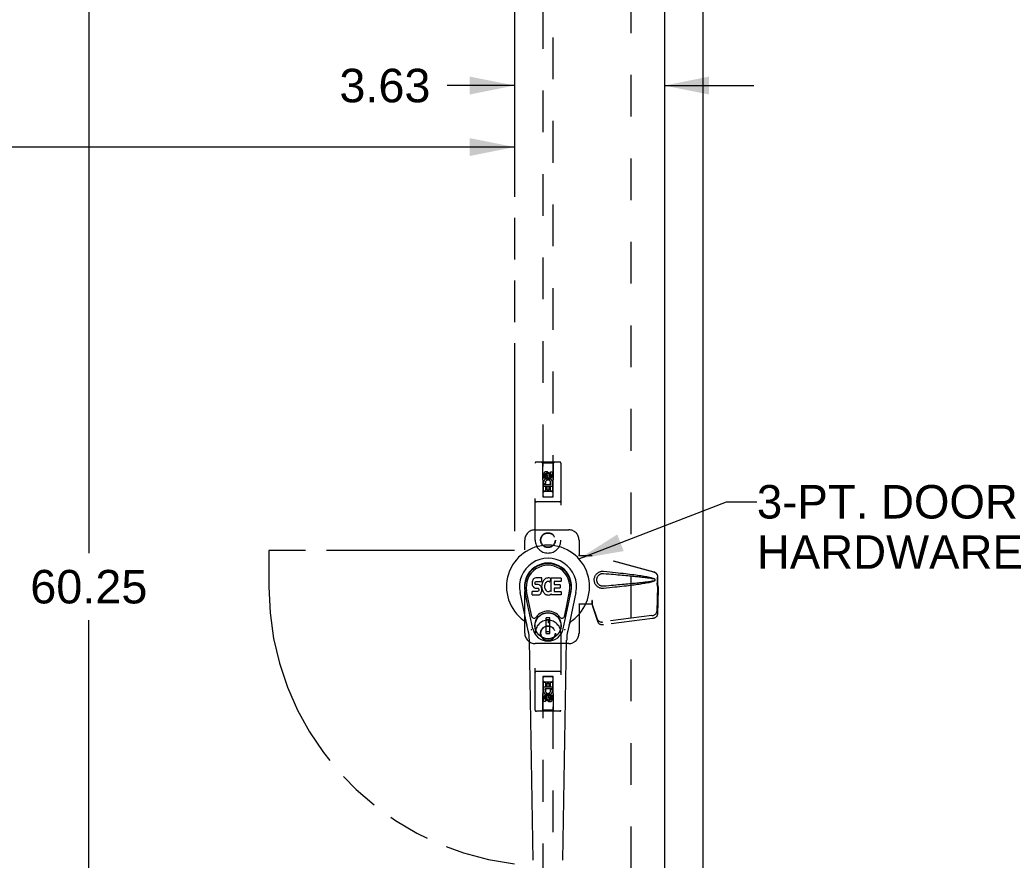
# Model space of a CAD drawing. Header units: inches. Extents: x 0 to 184, y 0 to 119.
# Tile 4 of 11: x 70 to 94, y 39 to 59. Entities that reach past the tile are written whole.
import ezdxf

# ---------------------------------------------------------------- set-up
doc = ezdxf.new("R2010")
doc.units = ezdxf.units.IN
doc.header["$LTSCALE"] = 10.098
doc.header["$MEASUREMENT"] = 0
doc.linetypes.add('HIDDEN', pattern=[0.2, 0.1, -0.1])
doc.linetypes.add('PHANTOM', pattern=[0.8, 0.45, -0.05, 0.1, -0.05, 0.1, -0.05])
doc.layers.get('0').update_dxf_attribs({"linetype": 'CONTINUOUS'})
for name, color, linetype in [('02___PRT_ALL_AXES', 7, 'CONTINUOUS'), ('AVAILABLE_DOOR_SPACE', 7, 'CONTINUOUS'), ('DEFAULT_2', 8, 'HIDDEN'), ('DIMENSIONS', 7, 'CONTINUOUS')]:
    doc.layers.add(name, color=color, linetype=linetype)
doc.styles.get("Standard").update_dxf_attribs({"font": 'arial.ttf'})
doc.dimstyles.new('DIMSTYLE_1', dxfattribs={"dimtxt": 0.81, "dimasz": 1.08, "dimexe": 0.09, "dimexo": 0.07, "dimgap": 0.0375, "dimtad": 0, "dimtih": 1, "dimtoh": 1, "dimzin": 4, "dimdsep": 46, "dimtxsty": 'Standard', "dimblk": '_FILLED', "dimblk1": '_FILLED', "dimblk2": '_FILLED', "dimcen": 0.09, "dimazin": 1, "dimtfac": 1, "dimtdec": 3, "dimtofl": 0, "dimtmove": 0, "dimatfit": 3, "dimldrblk": '_FILLED', "dimfxl": 1, "dimtolj": 1, "dimtzin": 4, "dimarcsym": 0})
doc.dimstyles.get("Standard").update_dxf_attribs({"dimtxt": 0.918, "dimasz": 1.08, "dimexe": 0.09, "dimexo": 0.07, "dimgap": 0.09, "dimtad": 0, "dimtih": 1, "dimtoh": 1, "dimdec": 3, "dimzin": 4, "dimdsep": 46, "dimtxsty": 'Standard', "dimblk": '_FILLED', "dimblk1": '_FILLED', "dimblk2": '_FILLED', "dimcen": 0.09, "dimadec": 3, "dimazin": 1, "dimtp": 0.001, "dimtm": 0.001, "dimtfac": 1, "dimtdec": 3, "dimtofl": 0, "dimtmove": 0, "dimatfit": 3, "dimldrblk": '_FILLED', "dimfxl": 1, "dimtolj": 1, "dimtzin": 4, "dimarcsym": 0})

# ---------------------------------------------------------------- blocks, each defined once
blk = doc.blocks.new('_FILLED')
at = {"color": 0, "linetype": 'ByBlock'}
blk.add_solid([(0, 0), (-1, 0.2), (-1, -0.2)], dxfattribs=at)
blk = doc.blocks.new('*D12')
at = {"layer": 'DIMENSIONS', "color": 2, "linetype": 'Continuous'}
for p, q in [((53.057, 55.796), (65.893, 55.796)), ((82.37, 55.796), (69.534, 55.796))]:
    blk.add_line(p, q, dxfattribs=at)
at = {"layer": 'DIMENSIONS', "color": 2, "linetype": 'Continuous', "xscale": 1.08, "yscale": 1.08, "zscale": 1.08, "rotation": 180}
blk.add_blockref('_FILLED', (53.057, 55.796), dxfattribs=at)
at = {"layer": 'DIMENSIONS', "color": 2, "linetype": 'Continuous', "xscale": 1.08, "yscale": 1.08, "zscale": 1.08}
blk.add_blockref('_FILLED', (82.37, 55.796), dxfattribs=at)
at = {"layer": 'DIMENSIONS', "color": 2, "linetype": 'Continuous', "insert": (67.714, 56.201), "char_height": 0.81, "width": 2.83048, "attachment_point": 2, "line_spacing_factor": 0.9}
blk.add_mtext('29.31', dxfattribs=at)
blk = doc.blocks.new('*D13')
at = {"layer": 'DIMENSIONS', "color": 2, "linetype": 'Continuous'}
for p, q in [((82.37, 57.284), (80.744, 57.284)), ((85.995, 57.284), (88.155, 57.284))]:
    blk.add_line(p, q, dxfattribs=at)
at = {"layer": 'DIMENSIONS', "color": 2, "linetype": 'Continuous', "xscale": 1.08, "yscale": 1.08, "zscale": 1.08}
blk.add_blockref('_FILLED', (82.37, 57.284), dxfattribs=at)
at = {"layer": 'DIMENSIONS', "color": 2, "linetype": 'Continuous', "xscale": 1.08, "yscale": 1.08, "zscale": 1.08, "rotation": 180}
blk.add_blockref('_FILLED', (85.995, 57.284), dxfattribs=at)
at = {"layer": 'DIMENSIONS', "color": 2, "linetype": 'Continuous', "insert": (80.339, 57.689), "char_height": 0.81, "width": 2.20115, "attachment_point": 3, "line_spacing_factor": 0.9}
blk.add_mtext('3.63', dxfattribs=at)
blk = doc.blocks.new('*D15')
at = {"layer": 'DIMENSIONS', "color": 2, "linetype": 'Continuous'}
for p, q in [((71.01, 75.293), (73.051, 75.293)), ((72.079, 75.293), (72.079, 45.978)), ((72.079, 15.043), (72.079, 44.358)), ((71.01, 15.043), (73.051, 15.043))]:
    blk.add_line(p, q, dxfattribs=at)
at = {"layer": 'DIMENSIONS', "color": 2, "linetype": 'Continuous', "xscale": 1.08, "yscale": 1.08, "zscale": 1.08}
for p, rotation in [((72.079, 75.293), 90), ((72.079, 15.043), 270)]:
    blk.add_blockref('_FILLED', p, dxfattribs=dict(at, rotation=rotation))
at = {"layer": 'DIMENSIONS', "color": 2, "linetype": 'Continuous', "insert": (72.079, 45.573), "char_height": 0.81, "width": 2.83048, "attachment_point": 2, "line_spacing_factor": 0.9}
blk.add_mtext('60.25', dxfattribs=at)

msp = doc.modelspace()

# ---------------------------------------------------------------- linework, layer by layer
at = {"color": 3, "linetype": 'Continuous'}
for p, q in [((86.932, 7.272), (86.932, 79.064)), ((85.995, 76.314), (85.995, 14.022))]:
    msp.add_line(p, q, dxfattribs=at)
at = {"color": 7, "linetype": 'Continuous'}
for p, q in [((82.798, 45.283), (82.796, 45.259)), ((82.796, 45.259), (82.797, 45.235)), ((82.803, 45.306), (82.798, 45.283)), ((82.812, 45.328), (82.803, 45.306)), ((82.826, 45.348), (82.812, 45.328)), ((82.835, 45.356), (82.826, 45.348)), ((82.844, 45.363), (82.835, 45.356)), ((82.866, 45.372), (82.844, 45.363)), ((82.889, 45.38), (82.866, 45.372)), ((82.867, 45.247), (82.868, 45.262)), ((82.868, 45.24), (82.867, 45.247)), ((82.868, 45.262), (82.87, 45.277)), ((82.87, 45.232), (82.868, 45.24)), ((82.87, 45.277), (82.873, 45.284)), ((82.873, 45.284), (82.879, 45.289)), ((82.879, 45.289), (82.893, 45.293)), ((83.029, 45.38), (82.889, 45.38)), ((82.893, 45.293), (82.908, 45.294)), ((82.908, 45.294), (83.021, 45.294)), ((83.021, 45.294), (83.027, 45.295)), ((83.027, 45.295), (83.028, 45.3)), ((83.028, 45.3), (83.03, 45.313)), ((83.03, 45.337), (83.029, 45.38)), ((83.03, 45.313), (83.03, 45.337)), ((83.037, 45.238), (83.033, 45.216)), ((83.043, 45.259), (83.037, 45.238)), ((83.052, 45.28), (83.043, 45.259)), ((83.063, 45.299), (83.052, 45.28)), ((83.075, 45.317), (83.063, 45.299)), ((83.09, 45.334), (83.075, 45.317)), ((83.106, 45.349), (83.09, 45.334)), ((83.111, 45.238), (83.105, 45.226)), ((83.125, 45.362), (83.106, 45.349)), ((83.125, 45.261), (83.111, 45.238)), ((83.145, 45.371), (83.125, 45.362)), ((83.134, 45.272), (83.125, 45.261)), ((83.144, 45.279), (83.134, 45.272)), ((83.169, 45.29), (83.144, 45.279)), ((83.167, 45.376), (83.145, 45.371)), ((83.189, 45.378), (83.167, 45.376)), ((83.182, 45.293), (83.169, 45.29)), ((83.196, 45.293), (83.182, 45.293)), ((83.212, 45.378), (83.189, 45.378)), ((83.209, 45.29), (83.196, 45.293)), ((83.221, 45.285), (83.209, 45.29)), ((83.223, 45.376), (83.212, 45.378)), ((83.233, 45.373), (83.223, 45.376)), ((83.253, 45.355), (83.227, 45.287)), ((83.252, 45.361), (83.233, 45.373)), ((83.262, 45.378), (83.499, 45.378)), ((83.262, 45.052), (83.262, 45.378)), ((83.332, 45.29), (83.332, 45.222)), ((83.499, 45.294), (83.337, 45.294)), ((83.503, 45.373), (83.503, 45.299)), ((82.706, 44.099), (82.508, 45.025)), ((82.816, 44.146), (82.624, 45.049)), ((82.672, 44.823), (82.628, 45.05)), ((82.74, 44.676), (82.665, 45.057)), ((82.797, 45.235), (82.801, 45.211)), ((82.799, 44.973), (82.799, 45.048)), ((82.801, 45.211), (82.809, 45.189)), ((82.862, 45.053), (82.803, 45.052)), ((82.809, 45.189), (82.822, 45.169)), ((82.822, 45.169), (82.838, 45.152)), ((82.838, 45.152), (82.858, 45.139)), ((82.858, 45.139), (82.869, 45.134)), ((82.923, 45.053), (82.862, 45.053)), ((82.869, 45.134), (82.881, 45.132)), ((82.875, 45.226), (82.87, 45.232)), ((82.881, 45.222), (82.875, 45.226)), ((82.895, 45.218), (82.881, 45.222)), ((82.881, 45.132), (82.929, 45.132)), ((82.919, 45.219), (82.895, 45.218)), ((82.943, 45.218), (82.919, 45.219)), ((82.938, 45.054), (82.923, 45.053)), ((82.929, 45.132), (82.936, 45.131)), ((82.936, 45.131), (82.943, 45.129)), ((82.945, 45.058), (82.938, 45.054)), ((82.967, 45.212), (82.943, 45.218)), ((82.943, 45.129), (82.949, 45.124)), ((82.95, 45.063), (82.945, 45.058)), ((82.949, 45.124), (82.954, 45.118)), ((82.96, 45.075), (82.95, 45.063)), ((82.954, 45.118), (82.961, 45.105)), ((82.962, 45.082), (82.96, 45.075)), ((82.961, 45.105), (82.963, 45.09)), ((82.963, 45.09), (82.962, 45.082)), ((82.978, 45.208), (82.967, 45.212)), ((82.988, 45.201), (82.978, 45.208)), ((83.005, 45.184), (82.988, 45.201)), ((82.99, 44.988), (83.007, 45.004)), ((83.018, 45.164), (83.005, 45.184)), ((83.007, 45.004), (83.014, 45.014)), ((83.014, 45.014), (83.02, 45.025)), ((83.027, 45.142), (83.018, 45.164)), ((83.02, 45.025), (83.028, 45.048)), ((83.034, 45.119), (83.027, 45.142)), ((83.033, 45.216), (83.028, 45.171)), ((83.028, 45.171), (83.029, 45.149)), ((83.028, 45.048), (83.034, 45.071)), ((83.029, 45.149), (83.032, 45.127)), ((83.032, 45.127), (83.037, 45.105)), ((83.036, 45.095), (83.034, 45.119)), ((83.034, 45.071), (83.036, 45.095)), ((83.037, 45.105), (83.044, 45.084)), ((83.044, 45.084), (83.065, 45.045)), ((83.065, 45.045), (83.078, 45.026)), ((83.078, 45.026), (83.093, 45.01)), ((83.093, 45.01), (83.109, 44.995)), ((83.102, 45.214), (83.098, 45.187)), ((83.098, 45.187), (83.098, 45.16)), ((83.098, 45.16), (83.099, 45.147)), ((83.099, 45.147), (83.102, 45.134)), ((83.105, 45.226), (83.102, 45.214)), ((83.102, 45.134), (83.112, 45.109)), ((83.112, 45.109), (83.126, 45.086)), ((83.126, 45.086), (83.134, 45.076)), ((83.134, 45.076), (83.145, 45.067)), ((83.145, 45.067), (83.156, 45.06)), ((83.156, 45.06), (83.168, 45.055)), ((83.168, 45.055), (83.181, 45.053)), ((83.181, 45.053), (83.195, 45.052)), ((83.195, 45.052), (83.208, 45.054)), ((83.208, 45.054), (83.221, 45.058)), ((83.221, 45.058), (83.233, 45.064)), ((83.233, 45.064), (83.244, 45.071)), ((83.25, 45.07), (83.262, 45.052)), ((83.333, 45.131), (83.333, 45.054)), ((83.337, 45.218), (83.468, 45.218)), ((83.468, 45.136), (83.338, 45.136)), ((83.338, 45.049), (83.499, 45.049)), ((83.472, 45.213), (83.472, 45.14)), ((83.504, 45.045), (83.504, 44.973)), ((83.548, 44.146), (83.741, 45.049)), ((83.625, 44.676), (83.699, 45.057)), ((83.856, 45.025), (83.659, 44.099)), ((83.692, 44.823), (83.737, 45.05)), ((82.804, 44.968), (82.948, 44.968)), ((82.948, 44.968), (82.959, 44.97)), ((82.959, 44.97), (82.971, 44.974)), ((82.971, 44.974), (82.99, 44.988)), ((83.109, 44.995), (83.127, 44.981)), ((83.127, 44.981), (83.137, 44.976)), ((83.137, 44.976), (83.147, 44.972)), ((83.147, 44.972), (83.169, 44.967)), ((83.169, 44.967), (83.191, 44.964)), ((83.191, 44.964), (83.213, 44.967)), ((83.213, 44.967), (83.234, 44.974)), ((83.234, 44.974), (83.253, 44.985)), ((83.264, 44.986), (83.253, 44.986)), ((83.253, 44.985), (83.253, 44.986)), ((83.264, 44.973), (83.264, 44.986)), ((83.499, 44.968), (83.268, 44.968)), ((82.788, 44.451), (82.74, 44.676)), ((83.577, 44.451), (83.625, 44.676)), ((83.228, 44.411), (83.137, 44.411)), ((83.137, 44.037), (83.137, 44.411)), ((83.137, 44.371), (83.228, 44.371)), ((83.188, 44.371), (83.188, 44.293)), ((83.228, 44.293), (83.188, 44.293)), ((83.228, 44.037), (83.228, 44.411)), ((83.228, 44.076), (83.137, 44.076)), ((82.824, 38.553), (82.732, 43.873)), ((83.137, 44.037), (83.228, 44.037)), ((83.54, 38.553), (83.633, 43.873))]:
    msp.add_line(p, q, dxfattribs=at)
for points in [[(82.784, 44.115), (82.782, 44.121), (82.781, 44.126), (82.779, 44.132), (82.778, 44.138)], [(83.587, 44.138), (83.585, 44.132), (83.584, 44.126), (83.582, 44.121), (83.581, 44.115)]]:
    msp.add_lwpolyline(points, dxfattribs=at)
for radius in [0.317, 0.313]:
    msp.add_circle((83.182, 44.224), radius, dxfattribs=at)
for centre, radius, start, end in [((83.182, 45.168), 1.004, 305.5066, 234.4934), ((83.182, 45.168), 0.689, 347.9703, 192.0297), ((83.182, 45.168), 0.571, 347.9703, 192.0297), ((83.182, 45.158), 0.527, 348.9402, 191.0594), ((83.223, 45.289), 0.00448, 246.1578, 339.0016), ((83.249, 45.357), 0.00448, 339.0016, 51.8729), ((83.337, 45.29), 0.00448, 90, 180), ((83.499, 45.373), 0.00448, 0, 90), ((83.499, 45.299), 0.00448, 270, 360), ((82.803, 45.048), 0.00448, 90, 180.0119), ((83.246, 45.067), 0.00448, 34.0893, 127.3444), ((83.337, 45.222), 0.00448, 180, 270), ((83.338, 45.131), 0.00448, 90, 180), ((83.338, 45.054), 0.00448, 180, 270), ((83.468, 45.213), 0.00448, 0, 90), ((83.468, 45.14), 0.00448, 270, 360), ((83.499, 45.045), 0.00448, 0, 90), ((82.804, 44.973), 0.00483, 180, 270), ((83.268, 44.973), 0.00448, 180, 270), ((83.499, 44.973), 0.00448, 270, 360), ((83.182, 44.224), 0.354, 35.4237, 144.5763), ((82.485, 44.191), 0.197, 12.0297, 54.4934), ((82.845, 44.463), 0.0591, 192.0297, 324.5763), ((83.519, 44.463), 0.0591, 215.4237, 347.9703), ((83.88, 44.191), 0.197, 125.5066, 167.9703), ((81.551, 43.852), 1.181, 1, 12.0297), ((83.182, 44.224), 0.374, 192.0297, 347.9703), ((84.814, 43.852), 1.181, 167.9703, 179)]:
    msp.add_arc(centre, radius, start, end, dxfattribs=at)
msp.add_ellipse((83.182, 45.158), major_axis=(0, 0.565), ratio=0.999848, start_param=-1.76365, end_param=1.76365, dxfattribs=at)
at = {"layer": '02___PRT_ALL_AXES', "color": 8, "linetype": 'HIDDEN'}
for p, q in [((83.076, 47.791), (83.076, 47.883)), ((83.118, 47.883), (83.118, 47.791)), ((83.162, 47.855), (83.162, 47.883)), ((83.203, 47.897), (83.203, 47.851)), ((83.246, 47.947), (83.289, 47.947)), ((83.246, 47.855), (83.246, 47.947)), ((83.289, 47.947), (83.289, 47.855)), ((83.118, 47.791), (83.076, 47.791)), ((83.076, 47.635), (83.253, 47.635)), ((83.076, 47.479), (83.076, 47.635)), ((83.124, 47.659), (83.085, 47.642)), ((83.253, 47.635), (83.235, 47.648)), ((83.278, 47.638), (83.277, 47.635)), ((83.277, 47.635), (83.289, 47.635)), ((83.289, 47.635), (83.289, 47.479)), ((83.118, 47.479), (83.076, 47.479)), ((83.161, 47.592), (83.118, 47.592)), ((83.118, 47.592), (83.118, 47.479)), ((83.161, 47.5), (83.161, 47.592)), ((83.203, 47.5), (83.161, 47.5)), ((83.246, 47.592), (83.203, 47.592)), ((83.203, 47.592), (83.203, 47.5)), ((83.246, 47.479), (83.246, 47.592)), ((83.289, 47.479), (83.246, 47.479)), ((83.076, 42.858), (83.118, 42.858)), ((83.076, 42.702), (83.076, 42.858)), ((83.118, 42.858), (83.118, 42.744)), ((83.246, 42.858), (83.289, 42.858)), ((83.246, 42.744), (83.246, 42.858)), ((83.289, 42.858), (83.289, 42.702)), ((83.088, 42.702), (83.076, 42.702)), ((83.086, 42.698), (83.088, 42.702)), ((83.289, 42.702), (83.111, 42.702)), ((83.111, 42.702), (83.13, 42.689)), ((83.118, 42.744), (83.162, 42.744)), ((83.162, 42.837), (83.204, 42.837)), ((83.162, 42.744), (83.162, 42.837)), ((83.204, 42.837), (83.204, 42.744)), ((83.204, 42.744), (83.246, 42.744)), ((83.241, 42.677), (83.28, 42.694)), ((83.076, 42.389), (83.076, 42.482)), ((83.118, 42.389), (83.076, 42.389)), ((83.118, 42.482), (83.118, 42.389)), ((83.162, 42.439), (83.162, 42.485)), ((83.203, 42.482), (83.203, 42.453)), ((83.246, 42.545), (83.289, 42.545)), ((83.246, 42.453), (83.246, 42.545)), ((83.289, 42.545), (83.289, 42.453))]:
    msp.add_line(p, q, dxfattribs=at)
for centre, radius in [((83.182, 47.841), 0.085), ((83.182, 46.293), 0.172), ((83.182, 44.043), 0.172), ((83.182, 42.496), 0.085)]:
    msp.add_circle(centre, radius, dxfattribs=at)
for centre, radius, start, end in [((83.14, 47.883), 0.0644, 12.2995, 180.0775), ((83.14, 47.883), 0.0219, 359.9011, 180), ((83.225, 47.855), 0.0635, 180, 360), ((83.225, 47.855), 0.0219, 190.307, 360), ((83.182, 47.684), 0.107, 334.2636, 203.4027), ((83.182, 47.684), 0.0639, 324.8895, 203.4026), ((83.182, 42.652), 0.107, 154.2636, 23.4027), ((83.182, 42.652), 0.0639, 144.8895, 23.4026), ((83.139, 42.482), 0.0635, 0, 180), ((83.14, 42.482), 0.0219, 10.307, 180), ((83.225, 42.453), 0.0644, 192.2995, 0.0775), ((83.225, 42.453), 0.0219, 179.9011, 360)]:
    msp.add_arc(centre, radius, start, end, dxfattribs=at)
at = {"layer": 'AVAILABLE_DOOR_SPACE', "color": 4, "linetype": 'PHANTOM'}
for p, q in [((82.37, 75.293), (82.37, 46.043)), ((82.37, 46.043), (76.432, 46.043)), ((76.432, 46.043), (76.432, 45.168))]:
    msp.add_line(p, q, dxfattribs=at)
msp.add_arc((83.182, 45.168), 6.75, 180, 263.0865, dxfattribs=at)
at = {"layer": 'DEFAULT_2', "color": 8, "linetype": 'HIDDEN'}
for p, q in [((85.182, 75.72), (85.182, 14.616)), ((83.057, 75.341), (83.057, 47.339)), ((83.307, 47.339), (83.307, 75.341)), ((82.87, 46.293), (82.87, 48.151)), ((83.465, 48.181), (82.9, 48.181)), ((83.052, 48.151), (83.022, 48.181)), ((83.312, 48.151), (83.052, 48.151)), ((83.052, 48.151), (83.056, 47.341)), ((83.309, 47.341), (83.312, 48.151)), ((83.312, 48.151), (83.342, 48.181)), ((83.495, 48.151), (83.495, 46.293)), ((83.182, 47.913), (83.12, 47.876)), ((83.12, 47.876), (83.13, 47.871)), ((83.12, 47.876), (83.12, 47.804)), ((83.182, 47.901), (83.13, 47.871)), ((83.13, 47.871), (83.13, 47.81)), ((83.245, 47.876), (83.182, 47.913)), ((83.182, 47.913), (83.182, 47.901)), ((83.235, 47.871), (83.182, 47.901)), ((83.245, 47.876), (83.235, 47.871)), ((83.235, 47.81), (83.235, 47.871)), ((83.245, 47.804), (83.245, 47.876)), ((83.12, 47.804), (83.13, 47.81)), ((83.12, 47.804), (83.182, 47.768)), ((83.13, 47.81), (83.182, 47.78)), ((83.182, 47.78), (83.235, 47.81)), ((83.182, 47.768), (83.245, 47.804)), ((83.182, 47.768), (83.182, 47.78)), ((83.245, 47.804), (83.235, 47.81)), ((83.31, 47.591), (83.055, 47.591)), ((83.267, 47.466), (83.097, 47.466)), ((83.465, 47.216), (82.9, 47.216)), ((83.056, 47.341), (83.309, 47.341)), ((83.057, 47.342), (83.307, 47.342)), ((83.057, 47.339), (83.307, 47.339)), ((82.87, 46.543), (83.682, 46.543)), ((82.62, 44.043), (82.62, 46.293)), ((83.932, 46.293), (83.932, 45.94)), ((83.929, 45.923), (83.932, 45.94)), ((83.929, 45.923), (84.25, 45.923)), ((83.937, 45.923), (83.932, 45.94)), ((85.74, 45.521), (84.243, 45.923)), ((85.748, 45.521), (84.25, 45.923)), ((85.811, 45.252), (85.832, 45.17)), ((85.818, 45.252), (85.84, 45.17)), ((85.832, 45.17), (85.832, 45.4)), ((85.84, 45.17), (85.84, 45.4)), ((85.832, 45.182), (85.813, 44.567)), ((85.845, 45.111), (85.826, 44.496)), ((85.832, 45.182), (85.845, 45.111)), ((85.84, 45.17), (85.832, 45.17)), ((85.834, 45.198), (85.843, 45.142)), ((85.843, 45.142), (85.844, 45.131)), ((85.844, 45.131), (85.844, 45.121)), ((85.844, 45.121), (85.845, 45.111)), ((84.25, 44.831), (84.243, 44.831)), ((84.243, 44.831), (84.243, 44.743)), ((84.25, 44.831), (84.25, 44.743)), ((84.25, 44.743), (83.929, 44.743)), ((83.929, 44.743), (83.932, 44.726)), ((83.937, 44.743), (83.932, 44.726)), ((83.932, 44.726), (83.932, 44.043)), ((84.381, 44.373), (84.249, 44.757)), ((84.262, 44.685), (84.249, 44.757)), ((84.394, 44.302), (84.262, 44.685)), ((85.695, 44.468), (84.508, 44.315)), ((85.709, 44.397), (84.521, 44.244)), ((82.87, 42.186), (82.87, 44.043)), ((83.495, 44.043), (83.495, 42.186)), ((83.682, 43.793), (82.87, 43.793)), ((83.465, 43.121), (82.9, 43.121)), ((83.056, 42.996), (83.052, 42.186)), ((83.056, 42.996), (83.309, 42.996)), ((83.307, 42.998), (83.057, 42.998)), ((83.057, 42.998), (83.057, 14.996)), ((83.307, 42.994), (83.057, 42.994)), ((83.097, 42.871), (83.267, 42.871)), ((83.307, 14.996), (83.307, 42.998)), ((83.312, 42.186), (83.309, 42.996)), ((83.055, 42.746), (83.31, 42.746)), ((83.182, 42.568), (83.12, 42.532)), ((83.12, 42.532), (83.13, 42.526)), ((83.12, 42.532), (83.12, 42.46)), ((83.12, 42.46), (83.13, 42.466)), ((83.12, 42.46), (83.182, 42.424)), ((83.182, 42.557), (83.13, 42.526)), ((83.13, 42.526), (83.13, 42.466)), ((83.13, 42.466), (83.182, 42.435)), ((83.245, 42.532), (83.182, 42.568)), ((83.182, 42.568), (83.182, 42.557)), ((83.235, 42.526), (83.182, 42.557)), ((83.182, 42.435), (83.235, 42.466)), ((83.182, 42.424), (83.245, 42.46)), ((83.182, 42.424), (83.182, 42.435)), ((83.245, 42.532), (83.235, 42.526)), ((83.235, 42.466), (83.235, 42.526)), ((83.245, 42.46), (83.235, 42.466)), ((83.245, 42.46), (83.245, 42.532)), ((83.465, 42.156), (82.9, 42.156)), ((83.052, 42.186), (83.022, 42.156)), ((83.312, 42.186), (83.052, 42.186)), ((83.312, 42.186), (83.342, 42.156))]:
    msp.add_line(p, q, dxfattribs=at)
for points in [[(84.526, 45.125), (84.513, 45.124), (84.5, 45.124), (84.488, 45.125), (84.475, 45.127), (84.462, 45.129), (84.449, 45.132), (84.437, 45.136), (84.425, 45.141), (84.414, 45.146), (84.402, 45.153), (84.391, 45.16), (84.379, 45.168), (84.368, 45.178), (84.357, 45.189), (84.346, 45.202), (84.335, 45.216), (84.326, 45.231), (84.318, 45.247), (84.311, 45.264), (84.306, 45.281), (84.303, 45.298), (84.3, 45.315), (84.3, 45.332), (84.3, 45.35), (84.302, 45.367), (84.306, 45.384), (84.311, 45.401), (84.317, 45.418), (84.325, 45.434), (84.334, 45.449), (84.345, 45.463), (84.355, 45.476), (84.367, 45.488), (84.378, 45.497), (84.39, 45.506), (84.401, 45.513), (84.413, 45.52), (84.424, 45.525), (84.436, 45.53), (84.449, 45.534), (84.461, 45.537), (84.474, 45.54), (84.487, 45.541)], [(84.526, 45.179), (84.517, 45.178), (84.507, 45.178), (84.498, 45.179), (84.489, 45.18), (84.479, 45.182), (84.47, 45.185), (84.461, 45.188), (84.453, 45.191), (84.444, 45.195), (84.436, 45.2), (84.428, 45.205), (84.42, 45.211), (84.412, 45.218), (84.404, 45.226), (84.396, 45.235), (84.388, 45.245), (84.382, 45.256), (84.376, 45.267), (84.371, 45.279), (84.368, 45.29), (84.365, 45.301), (84.363, 45.312), (84.362, 45.322), (84.362, 45.332), (84.362, 45.343), (84.363, 45.353), (84.365, 45.364), (84.367, 45.375), (84.371, 45.386), (84.375, 45.397), (84.381, 45.408), (84.387, 45.419), (84.394, 45.43), (84.402, 45.439), (84.41, 45.447), (84.419, 45.454), (84.427, 45.461), (84.435, 45.466), (84.444, 45.471), (84.452, 45.475), (84.461, 45.479), (84.47, 45.482), (84.479, 45.484), (84.488, 45.486), (84.498, 45.487), (84.507, 45.488), (84.517, 45.488), (84.526, 45.488)], [(84.487, 45.541), (84.5, 45.542), (84.513, 45.542), (84.526, 45.541)], [(84.526, 45.541), (84.602, 45.534), (84.674, 45.526), (84.744, 45.519), (84.811, 45.512), (84.875, 45.505), (84.937, 45.498), (84.996, 45.492), (85.052, 45.485), (85.106, 45.479), (85.158, 45.473), (85.208, 45.466), (85.256, 45.46), (85.302, 45.454), (85.346, 45.448), (85.388, 45.442), (85.428, 45.436), (85.467, 45.43), (85.504, 45.424), (85.539, 45.418), (85.573, 45.412), (85.605, 45.405), (85.636, 45.399), (85.665, 45.392), (85.693, 45.385), (85.72, 45.377), (85.744, 45.368)], [(84.526, 45.488), (84.59, 45.482), (84.651, 45.477), (84.71, 45.472), (84.767, 45.467), (84.822, 45.463), (84.874, 45.458), (84.925, 45.453), (84.974, 45.449), (85.021, 45.445), (85.066, 45.441), (85.109, 45.437), (85.15, 45.433), (85.19, 45.429), (85.227, 45.425), (85.263, 45.422), (85.298, 45.418), (85.33, 45.415), (85.362, 45.412), (85.392, 45.408), (85.421, 45.405), (85.449, 45.402), (85.477, 45.399), (85.504, 45.396), (85.531, 45.392), (85.558, 45.389), (85.585, 45.385), (85.611, 45.382), (85.638, 45.378), (85.665, 45.373), (85.692, 45.369), (85.718, 45.363), (85.745, 45.357)], [(85.74, 45.521), (85.753, 45.517), (85.765, 45.511), (85.777, 45.504), (85.788, 45.496), (85.798, 45.487), (85.807, 45.476), (85.814, 45.465), (85.821, 45.453), (85.826, 45.44), (85.829, 45.427), (85.832, 45.414), (85.832, 45.4)], [(85.84, 45.4), (85.839, 45.414), (85.837, 45.427), (85.833, 45.44), (85.828, 45.453), (85.822, 45.465), (85.814, 45.476), (85.805, 45.487), (85.796, 45.496), (85.785, 45.504), (85.773, 45.511), (85.761, 45.517), (85.748, 45.521)], [(85.745, 45.309), (85.718, 45.303), (85.692, 45.298), (85.665, 45.293), (85.638, 45.289), (85.612, 45.285), (85.585, 45.281), (85.558, 45.278), (85.531, 45.274), (85.505, 45.271), (85.477, 45.268), (85.45, 45.265), (85.422, 45.261), (85.393, 45.258), (85.363, 45.255), (85.331, 45.252), (85.299, 45.248), (85.264, 45.245), (85.228, 45.241), (85.19, 45.238), (85.151, 45.234), (85.11, 45.23), (85.067, 45.226), (85.022, 45.222), (84.975, 45.217), (84.926, 45.213), (84.875, 45.209), (84.822, 45.204), (84.767, 45.199), (84.71, 45.194), (84.651, 45.189), (84.59, 45.184), (84.526, 45.179)], [(85.744, 45.298), (85.722, 45.29), (85.698, 45.283), (85.673, 45.276), (85.646, 45.27), (85.618, 45.264), (85.589, 45.258), (85.559, 45.252), (85.527, 45.246), (85.494, 45.241), (85.459, 45.235), (85.423, 45.23), (85.386, 45.224), (85.347, 45.219), (85.306, 45.213), (85.264, 45.207), (85.219, 45.202), (85.173, 45.196), (85.126, 45.19), (85.076, 45.184), (85.024, 45.178), (84.97, 45.172), (84.914, 45.166), (84.856, 45.159), (84.795, 45.153), (84.732, 45.146), (84.666, 45.139), (84.597, 45.132), (84.526, 45.125)], [(85.744, 45.368), (85.75, 45.365), (85.756, 45.361), (85.76, 45.357), (85.764, 45.351), (85.767, 45.346), (85.768, 45.34), (85.769, 45.333), (85.768, 45.327), (85.767, 45.321), (85.764, 45.315), (85.76, 45.31), (85.756, 45.305), (85.751, 45.301), (85.744, 45.298)], [(85.745, 45.357), (85.75, 45.356), (85.754, 45.353), (85.758, 45.35), (85.761, 45.346), (85.763, 45.342), (85.765, 45.338), (85.765, 45.333), (85.765, 45.328), (85.763, 45.324), (85.761, 45.32), (85.758, 45.316), (85.754, 45.313), (85.75, 45.311), (85.745, 45.309)], [(85.811, 45.252), (85.816, 45.232), (85.821, 45.213), (85.827, 45.194), (85.832, 45.176), (85.837, 45.158), (85.843, 45.142)], [(85.818, 45.252), (85.821, 45.242), (85.823, 45.233), (85.826, 45.224), (85.829, 45.215), (85.831, 45.206), (85.834, 45.198)], [(85.834, 45.198), (85.834, 45.195), (85.833, 45.192), (85.833, 45.19), (85.832, 45.187), (85.832, 45.184), (85.832, 45.182)], [(84.243, 44.831), (84.245, 44.81), (84.248, 44.79), (84.25, 44.771), (84.253, 44.752), (84.26, 44.705)], [(84.25, 44.81), (84.25, 44.79), (84.25, 44.781), (84.249, 44.772)], [(84.249, 44.772), (84.249, 44.767), (84.249, 44.764), (84.249, 44.761), (84.249, 44.759), (84.249, 44.757)], [(84.25, 44.831), (84.25, 44.82), (84.25, 44.81)], [(84.257, 44.724), (84.256, 44.735), (84.253, 44.752), (84.252, 44.768), (84.251, 44.782), (84.25, 44.795), (84.25, 44.803)], [(84.26, 44.705), (84.262, 44.69), (84.262, 44.685)], [(85.695, 44.468), (85.71, 44.47), (85.725, 44.474), (85.74, 44.48), (85.753, 44.486), (85.766, 44.494), (85.778, 44.502), (85.788, 44.512), (85.796, 44.522), (85.803, 44.533), (85.808, 44.544), (85.811, 44.555), (85.813, 44.567)], [(84.381, 44.373), (84.385, 44.363), (84.391, 44.354), (84.398, 44.346), (84.406, 44.338), (84.416, 44.331), (84.427, 44.326), (84.439, 44.321), (84.452, 44.317), (84.465, 44.315), (84.479, 44.314), (84.493, 44.314), (84.508, 44.315)], [(84.521, 44.244), (84.507, 44.243), (84.493, 44.243), (84.479, 44.244), (84.465, 44.246), (84.453, 44.25), (84.441, 44.255), (84.43, 44.26), (84.42, 44.267), (84.411, 44.275), (84.404, 44.283), (84.399, 44.292), (84.394, 44.302)], [(85.826, 44.496), (85.825, 44.484), (85.822, 44.473), (85.816, 44.462), (85.81, 44.451), (85.801, 44.441), (85.791, 44.431), (85.78, 44.423), (85.767, 44.415), (85.753, 44.409), (85.739, 44.403), (85.724, 44.399), (85.709, 44.397)]]:
    msp.add_lwpolyline(points, dxfattribs=at)
for centre, radius in [((83.182, 47.841), 0.0845), ((83.182, 46.293), 0.18), ((83.182, 44.043), 0.18), ((83.182, 42.496), 0.0845)]:
    msp.add_circle(centre, radius, dxfattribs=at)
for centre, radius, start, end in [((82.9, 48.151), 0.03, 90, 180), ((83.465, 48.151), 0.03, 0, 90), ((83.097, 47.426), 0.04, 90, 180), ((83.097, 47.381), 0.04, 180, 270), ((83.267, 47.426), 0.04, 0, 90), ((83.267, 47.381), 0.04, 270, 360), ((82.9, 47.246), 0.03, 180, 270), ((83.465, 47.246), 0.03, 270, 360), ((82.87, 46.293), 0.25, 90, 180), ((83.682, 46.293), 0.25, 0, 90), ((83.182, 46.293), 0.312, 180, 360), ((83.182, 44.043), 0.312, 0, 180), ((82.87, 44.043), 0.25, 180, 270), ((83.682, 44.043), 0.25, 270, 360), ((82.9, 43.091), 0.03, 90, 180), ((83.465, 43.091), 0.03, 0, 90), ((83.097, 42.956), 0.04, 90, 180), ((83.097, 42.911), 0.04, 180, 270), ((83.267, 42.956), 0.04, 0, 90), ((83.267, 42.911), 0.04, 270, 360), ((82.9, 42.186), 0.03, 180, 270), ((83.465, 42.186), 0.03, 270, 360)]:
    msp.add_arc(centre, radius, start, end, dxfattribs=at)

# ---------------------------------------------------------------- texts
at = {"layer": 'DIMENSIONS', "color": 2, "linetype": 'Continuous', "insert": (88.231, 47.626), "char_height": 0.81, "width": 6.5884, "attachment_point": 1, "line_spacing_factor": 0.9}
msp.add_mtext('3-PT. DOOR\\PHARDWARE', dxfattribs=at)

# ---------------------------------------------------------------- dimensions: what is measured, and where the dimension line sits
at = {"layer": 'DIMENSIONS', "color": 2, "linetype": 'Continuous'}
for base, p1, p2, picture, middle in [((82.37, 55.796), (53.057, 75.293), (82.37, 46.043), '*D12', (67.625, 55.792)), ((85.994796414, 57.284482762), (82.369796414, 46.043207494), (85.994796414, 14.022207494), '*D13', (79.237455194, 57.279965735))]:
    dim = msp.add_linear_dim(base=base, p1=p1, p2=p2, dimstyle='DIMSTYLE_1', dxfattribs=at)
    dim.commit()
    dim.dimension.update_dxf_attribs({"geometry": picture, "text_midpoint": middle, "dimtype": 160})
dim = msp.add_linear_dim(base=(72.079, 15.043), p1=(70.94, 75.293), p2=(70.94, 15.043), angle=270, dimstyle='DIMSTYLE_1', dxfattribs=at)
dim.commit()
dim.dimension.update_dxf_attribs({"geometry": '*D15', "text_midpoint": (72.075, 45.164), "dimtype": 160})

# ---------------------------------------------------------------- leaders
at = {"layer": 'DIMENSIONS', "color": 2, "linetype": 'Continuous', "annotation_type": 0, "has_hookline": 1, "hookline_direction": 1, "text_width": 6.45}
msp.add_leader([(83.927, 45.841), (87.498, 47.221), (88.231, 47.221)], dimstyle='Standard', override={"dimtad": 0}, dxfattribs=at)

doc.saveas('drawing.dxf')
